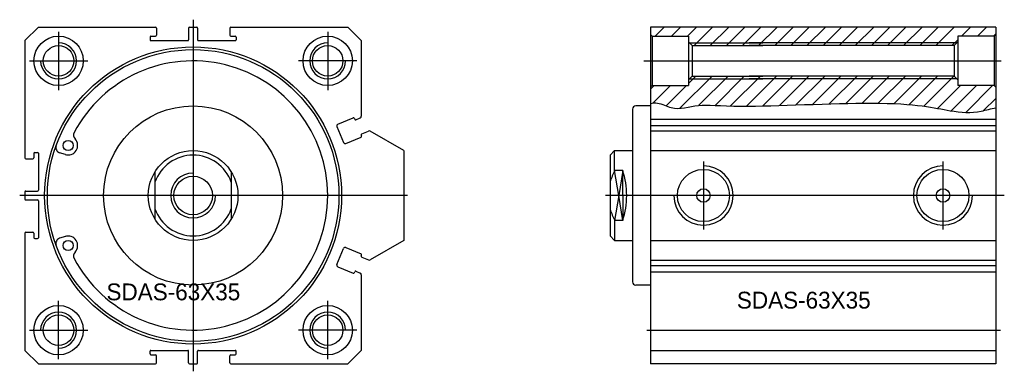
# Model space of a CAD drawing. Header units: millimetres. Extents: x -1657 to 8845, y -11980 to 3013.
# Tile 177 of 256: x -838 to -619, y 1549 to 1628. Entities that reach past the tile are written whole.
import ezdxf

# ---------------------------------------------------------------- set-up
doc = ezdxf.new("R2010")
doc.units = ezdxf.units.MM
doc.layers.add('SHELL裁切气缸', color=252, linetype='Continuous')

# ---------------------------------------------------------------- blocks, each defined once
blk = doc.blocks.new('1FB4B')
at = {"layer": 'SHELL裁切气缸'}
h = blk.add_hatch(dxfattribs=at)
h.set_pattern_fill('ANSI31', color=256, scale=0.8, style=0)
h.set_pattern_definition([(45, (-205.2027, -223.0355), (-1.796051, 1.796051), [])])
h.paths.add_polyline_path([(-77, 0), (-77, -1.6), (-76.6, -2), (-68.5, -2), (-68.5, -3.3), (-68.3, -3.5), (-52, -3.5), (-8.7, -3.5), (-8.5, -3.3), (-8.5, -2), (-0.4, -2), (0, -1.6), (0, 0)])
h.paths.add_polyline_path([(-9.3, -4.1), (-8.7, -3.5), (-55, -3.5), (-68.3, -3.5), (-67.7, -4.1), (-52, -4.1)])
h.paths.add_polyline_path([(-8.7, -11.5), (-9.3, -10.9), (-55, -10.9), (-67.7, -10.9), (-68.3, -11.5), (-52, -11.5)])
edge = h.paths.add_edge_path()
edge.add_line((-55, -11.5), (-68.3, -11.5))
edge.add_line((-68.3, -11.5), (-68.5, -11.7))
edge.add_line((-68.5, -11.7), (-68.5, -13))
edge.add_line((-68.5, -13), (-76.6, -13))
edge.add_line((-76.6, -13), (-77, -13.4))
edge.add_line((-77, -13.4), (-77, -16.97))
edge.add_spline(control_points=[(-77, -16.97), (-76.47, -16.87), (-74.91, -16.77), (-71.54, -18.82), (-66.13, -16.81), (-59.02, -18.12), (-20.21, -16.06), (-11.59, -18.68), (-4.29, -19.27), (-1.1, -18.09), (0, -17.99)], knot_values=[2.162907, 2.162907, 2.162907, 2.162907, 3.772973, 6.974298, 13.069827, 19.652699, 28.452866, 39.382834, 46.303072, 49.812625, 49.812625, 49.812625, 49.812625], degree=3, periodic=0)
edge.add_line((0, -17.99), (0, -13.4))
edge.add_line((0, -13.4), (-0.4, -13))
edge.add_line((-0.4, -13), (-8.5, -13))
edge.add_line((-8.5, -13), (-8.5, -11.7))
edge.add_line((-8.5, -11.7), (-8.7, -11.5))
edge.add_line((-8.7, -11.5), (-55, -11.5))
for p, q in [((-77, 0), (-77, -75)), ((0, 0), (-77, 0)), ((0, 0), (0, -75)), ((-76.6, -2), (-77, -1.6)), ((-76.6, -2), (-76.6, -13)), ((-76.6, -2), (-68.5, -2)), ((-68.5, -2), (-68.5, -13)), ((-8.5, -2), (-8.5, -13)), ((-0.4, -2), (-8.5, -2)), ((-0.4, -2), (0, -1.6)), ((-0.4, -2), (-0.4, -13)), ((-67.7, -4.1), (-68.5, -3.3)), ((-68.3, -3.5), (-52, -3.5)), ((-67.7, -4.1), (-67.7, -10.9)), ((-67.7, -4.1), (-52, -4.1)), ((-8.7, -3.5), (-55, -3.5)), ((-9.3, -4.1), (-55, -4.1)), ((-9.3, -4.1), (-8.5, -3.3)), ((-9.3, -4.1), (-9.3, -10.9)), ((-78.5, -7.5), (1.19, -7.5)), ((-67.7, -10.9), (-68.5, -11.7)), ((-67.7, -10.9), (-52, -10.9)), ((-9.3, -10.9), (-55, -10.9)), ((-9.3, -10.9), (-8.5, -11.7)), ((-76.6, -13), (-77, -13.4)), ((-76.6, -13), (-68.5, -13)), ((-68.3, -11.5), (-52, -11.5)), ((-8.7, -11.5), (-55, -11.5)), ((-0.4, -13), (-8.5, -13)), ((-0.4, -13), (0, -13.4)), ((-77, -17.55), (-80.3, -17.55)), ((-81, -18.25), (-81, -47.5)), ((-77, -20.52), (0, -20.52)), ((-77, -21.89), (0, -21.89)), ((-77, -23.1), (0, -23.1)), ((-86, -28.5), (-85, -27.5)), ((-86, -28.5), (-86, -46.5)), ((-85, -31.92), (-85, -27.5)), ((-85, -27.5), (-81, -27.5)), ((-77, -27.5), (0, -27.5)), ((-84.1, -37.5), (-85, -31.92)), ((-83.2, -31.92), (-85, -31.92)), ((-83.2, -31.92), (-84.1, -37.5)), ((-83.2, -37.5), (-83.2, -31.92)), ((-84.1, -37.5), (-85, -43.08)), ((-83.2, -43.08), (-84.1, -37.5)), ((-83.2, -37.5), (-83.2, -43.08)), ((-85, -43.08), (-85, -47.5)), ((-83.2, -43.08), (-85, -43.08)), ((-86, -46.5), (-85, -47.5)), ((-85, -47.5), (-81, -47.5)), ((-81, -47.5), (-81, -56.75)), ((-77, -47.5), (0, -47.5)), ((-77, -51.9), (0, -51.9)), ((-77, -53.11), (0, -53.11)), ((-77, -54.48), (0, -54.48)), ((-77, -57.45), (-80.3, -57.45)), ((-77.83, -67.5), (1.01, -67.5)), ((-77, -72), (0, -72)), ((0, -75), (-77, -75))]:
    blk.add_line(p, q, dxfattribs=at)
at = {"layer": 'SHELL裁切气缸', "ltscale": 0.5}
for p, q in [((-65.2, -29.9), (-65.2, -45.1)), ((-11.8, -29.9), (-11.8, -45.1)), ((1.87, -37.5), (-87.02, -37.5))]:
    blk.add_line(p, q, dxfattribs=at)
at = {"layer": 'SHELL裁切气缸'}
for centre, radius in [((-65.2, -37.5), 5.8), ((-11.8, -37.5), 5.8), ((-65.2, -37.5), 1.5), ((-11.8, -37.5), 1.5)]:
    blk.add_circle(centre, radius, dxfattribs=at)
for centre, radius, start, end in [((-80.3, -18.25), 0.7, 90, 180), ((-68.27, -40.03), 18.59, 154.1185, 162.456), ((-100.27, -37.5), 17.96, 359.9947, 18.1063), ((-65.2, -37.5), 6.6, 180, 90), ((-11.8, -37.5), 6.6, 90, 0), ((-100.27, -37.5), 17.96, 341.8937, 0.0053), ((-68.27, -34.97), 18.59, 197.544, 205.8815), ((-80.3, -56.75), 0.7, 180, 270)]:
    blk.add_arc(centre, radius, start, end, dxfattribs=at)
blk.add_open_spline([(-77, -16.97), (-76.47, -16.87), (-74.91, -16.77), (-71.54, -18.82), (-66.13, -16.81), (-59.02, -18.12), (-20.21, -16.06), (-11.59, -18.68), (-4.29, -19.27), (-1.1, -18.09), (0, -17.99)], degree=3, knots=[2.162907, 2.162907, 2.162907, 2.162907, 3.772973, 6.974298, 13.069827, 19.652699, 28.452866, 39.382834, 46.303072, 49.812625, 49.812625, 49.812625, 49.812625], dxfattribs=at)
at = {"layer": 'SHELL裁切气缸', "insert": (-57.75, -58.94), "char_height": 3.75, "width": 29.8385, "attachment_point": 1}
blk.add_mtext('SDAS-63X35', dxfattribs=at)
blk = doc.blocks.new('1FB4C')
at = {"layer": 'SHELL裁切气缸'}
for p, q in [((37.5, 73.67), (37.5, -4.67)), ((3, 72), (0, 69)), ((3, 72), (29.1, 72)), ((29.3, 71.8), (29.3, 70.2)), ((36.5, 71.8), (36.5, 69.2)), ((36.7, 72), (38.3, 72)), ((38.5, 71.8), (38.5, 69.2)), ((45.7, 71.8), (45.7, 70.2)), ((45.9, 72), (72, 72)), ((75, 69), (72, 72)), ((0, 69), (0, 42.9)), ((27.9, 69.8), (27.9, 69.2)), ((28.1, 70), (29.1, 70)), ((28.1, 69), (36.3, 69)), ((38.7, 69), (46.9, 69)), ((45.9, 70), (46.9, 70)), ((47.1, 69.8), (47.1, 69.2)), ((75, 69), (75, 52.14)), ((69.78, 50.36), (73.2, 51.78)), ((73.46, 51.67), (73.54, 51.48)), ((73.8, 51.38), (74.75, 51.77)), ((69.56, 49.84), (71.02, 46.33)), ((75.1, 48.23), (76.62, 48.87)), ((84.5, 44.5), (76.98, 48.84)), ((71.54, 46.11), (74.96, 47.53)), ((74.99, 47.97), (75.07, 47.79)), ((2.2, 44.1), (2.8, 44.1)), ((9.07, 43.61), (7.71, 44.04)), ((84.5, 44.5), (84.5, 24.5)), ((0.2, 42.7), (1.8, 42.7)), ((2, 43.9), (2, 42.9)), ((3, 43.9), (3, 35.7)), ((29, 39.77), (29, 29.23)), ((46, 39.77), (46, 29.23)), ((0, 35.3), (0, 33.7)), ((0.2, 35.5), (2.8, 35.5)), ((0.2, 33.5), (2.8, 33.5)), ((3, 33.3), (3, 25.1)), ((0, 26.1), (0, 0)), ((0.2, 26.3), (1.8, 26.3)), ((2, 26.1), (2, 25.1)), ((2.2, 24.9), (2.8, 24.9)), ((9.07, 25.39), (7.71, 24.96)), ((84.5, 24.5), (76.98, 20.16)), ((69.56, 19.16), (71.02, 22.67)), ((71.54, 22.89), (74.96, 21.47)), ((74.99, 21.03), (75.07, 21.21)), ((75.1, 20.77), (76.62, 20.13)), ((69.78, 18.64), (73.2, 17.22)), ((73.8, 17.62), (74.75, 17.23)), ((73.46, 17.33), (73.54, 17.52)), ((75, 16.86), (75, 0)), ((0, 0), (3, -3)), ((28.1, 0), (36.3, 0)), ((38.7, 0), (46.9, 0)), ((72, -3), (75, 0)), ((27.9, -0.8), (27.9, -0.2)), ((28.1, -1), (29.1, -1)), ((29.3, -2.8), (29.3, -1.2)), ((36.5, -2.8), (36.5, -0.2)), ((38.5, -2.8), (38.5, -0.2)), ((45.7, -2.8), (45.7, -1.2)), ((45.9, -1), (46.9, -1)), ((47.1, -0.8), (47.1, -0.2)), ((3, -3), (29.1, -3)), ((36.7, -3), (38.3, -3)), ((45.9, -3), (72, -3))]:
    blk.add_line(p, q, dxfattribs=at)
at = {"layer": 'SHELL裁切气缸', "ltscale": 0.5}
for p, q in [((7.5, 71), (7.5, 58)), ((67.5, 71), (67.5, 58)), ((1, 64.5), (14, 64.5)), ((74, 64.5), (61, 64.5)), ((85.28, 34.5), (-1.17, 34.5)), ((7.5, -2), (7.5, 11)), ((67.5, -2), (67.5, 11)), ((1, 4.5), (14, 4.5)), ((74, 4.5), (61, 4.5))]:
    blk.add_line(p, q, dxfattribs=at)
at = {"layer": 'SHELL裁切气缸'}
for centre, radius in [((7.5, 64.5), 5.5), ((67.5, 64.5), 5.5), ((7.5, 64.5), 3.4), ((37.5, 34.5), 33.1), ((37.5, 34.5), 32.5), ((67.5, 64.5), 3.4), ((37.5, 34.5), 19.95), ((9.65, 45.64), 1.12), ((37.5, 34.5), 10), ((37.5, 34.5), 4.3), ((9.65, 23.36), 1.12), ((7.5, 4.5), 5.5), ((67.5, 4.5), 5.5), ((7.5, 4.5), 3.4), ((67.5, 4.5), 3.4)]:
    blk.add_circle(centre, radius, dxfattribs=at)
for centre, radius, start, end in [((29.1, 71.8), 0.2, 0, 90), ((36.7, 71.8), 0.2, 90, 180), ((38.3, 71.8), 0.2, 0, 90), ((45.9, 71.8), 0.2, 90, 180), ((7.5, 64.5), 4, 180, 90), ((28.1, 69.8), 0.2, 90, 180), ((28.1, 69.2), 0.2, 180, 270), ((29.1, 70.2), 0.2, 270, 0), ((36.3, 69.2), 0.2, 270, 0), ((38.7, 69.2), 0.2, 180, 270), ((45.9, 70.2), 0.2, 180, 270), ((46.9, 69.8), 0.2, 0, 90), ((46.9, 69.2), 0.2, 270, 0), ((67.5, 64.5), 4, 90, 0), ((37.5, 34.5), 30, 207.8245, 152.1755), ((73.28, 51.59), 0.2, 22.5, 112.5), ((73.72, 51.56), 0.2, 202.5, 292.5), ((74.6, 52.14), 0.4, 292.5, 0), ((12.03, 47.94), 1.2, 152.1755, 223.993), ((69.93, 49.99), 0.4, 112.5, 202.5), ((76.78, 48.5), 0.4, 60, 112.5), ((9.65, 45.64), 2.11, 250.2204, 43.993), ((71.39, 46.48), 0.4, 202.5, 292.5), ((74.88, 47.71), 0.2, 292.5, 22.5), ((75.18, 48.05), 0.2, 112.5, 202.5), ((2.2, 43.9), 0.2, 90, 180), ((2.8, 43.9), 0.2, 0, 90), ((8.08, 45.18), 1.2, 160.0428, 252.24), ((0.2, 42.9), 0.2, 180, 270), ((1.8, 42.9), 0.2, 270, 0), ((37.5, 34.5), 9, 19.1881, 160.8119), ((37.5, 34.5), 5, 90, 0), ((0.2, 35.3), 0.2, 90, 180), ((2.8, 35.7), 0.2, 270, 0), ((0.2, 33.7), 0.2, 180, 270), ((2.8, 33.3), 0.2, 0, 90), ((37.5, 34.5), 9, 199.1881, 340.8119), ((0.2, 26.1), 0.2, 90, 180), ((1.8, 26.1), 0.2, 0, 90), ((2.2, 25.1), 0.2, 180, 270), ((2.8, 25.1), 0.2, 270, 0), ((8.08, 23.82), 1.2, 107.76, 199.9572), ((9.65, 23.36), 2.11, 316.007, 109.7796), ((71.39, 22.52), 0.4, 67.5, 157.5), ((12.03, 21.06), 1.2, 136.007, 207.8245), ((74.88, 21.29), 0.2, 337.5, 67.5), ((75.18, 20.95), 0.2, 157.5, 247.5), ((76.78, 20.5), 0.4, 247.5, 300), ((69.93, 19.01), 0.4, 157.5, 247.5), ((73.72, 17.44), 0.2, 67.5, 157.5), ((73.28, 17.41), 0.2, 247.5, 337.5), ((74.6, 16.86), 0.4, 0, 67.5), ((7.5, 4.5), 4, 270, 180), ((67.5, 4.5), 4, 0, 270), ((28.1, -0.2), 0.2, 90, 180), ((28.1, -0.8), 0.2, 180, 270), ((29.1, -1.2), 0.2, 0, 90), ((36.3, -0.2), 0.2, 0, 90), ((38.7, -0.2), 0.2, 90, 180), ((45.9, -1.2), 0.2, 90, 180), ((46.9, -0.2), 0.2, 0, 90), ((46.9, -0.8), 0.2, 270, 0), ((29.1, -2.8), 0.2, 270, 0), ((36.7, -2.8), 0.2, 180, 270), ((38.3, -2.8), 0.2, 270, 0), ((45.9, -2.8), 0.2, 180, 270)]:
    blk.add_arc(centre, radius, start, end, dxfattribs=at)
at = {"layer": 'SHELL裁切气缸', "insert": (18.18, 14.9), "char_height": 3.75, "width": 29.8385, "attachment_point": 1}
blk.add_mtext('SDAS-63X35', dxfattribs=at)

msp = doc.modelspace()

# ---------------------------------------------------------------- block references
at = {"layer": 'SHELL裁切气缸', "ltscale": 1.625}
for name, p in [('1FB4C', (-837.0691, 1554.089)), ('1FB4B', (-620.5899, 1626.089))]:
    msp.add_blockref(name, p, dxfattribs=at)

doc.saveas('drawing.dxf')
